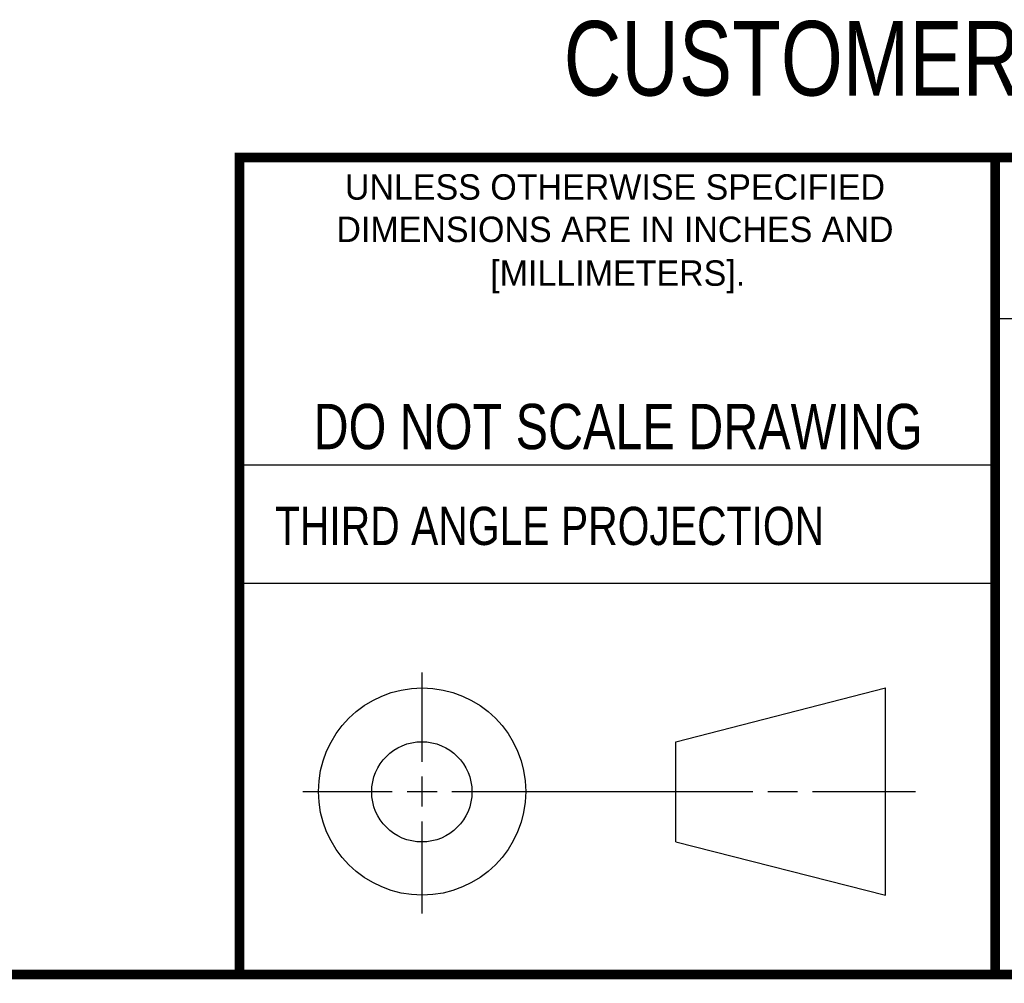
# Model space of a CAD drawing. Header units: inches. Extents: x 0.2 to 16.8, y 0.2 to 10.8.
# Tile 9 of 15: x 11 to 13.1, y 0.2 to 2.3. Entities that reach past the tile are written whole.
import ezdxf

# ---------------------------------------------------------------- set-up
doc = ezdxf.new("R2010")
doc.units = ezdxf.units.IN
doc.header["$LTSCALE"] = 0.935
doc.header["$MEASUREMENT"] = 0
doc.layers.get('0').update_dxf_attribs({"linetype": 'CONTINUOUS'})
doc.styles.get("Standard").update_dxf_attribs({"font": 'txt', "width": 0.8})
doc.styles.add('TEXTSTYLE_2', font='txt')

msp = doc.modelspace()

# ---------------------------------------------------------------- linework, layer by layer
at = {"color": 2, "linetype": 'CONTINUOUS'}
for p, q in [((13.0653, 1.6329), (16.75, 1.6329)), ((11.482, 1.3265), (13.0653, 1.3265)), ((13.0653, 1.0776), (11.482, 1.0776)), ((11.8648, 0.7044), (11.8648, 0.8912)), ((11.8648, 0.6106), (11.8648, 0.6731)), ((11.6146, 0.6419), (11.8023, 0.6419)), ((11.8335, 0.6419), (11.896, 0.6419)), ((11.9273, 0.6419), (12.5575, 0.6419)), ((12.5888, 0.6419), (12.6513, 0.6419)), ((12.6825, 0.6419), (12.8983, 0.6419)), ((11.8648, 0.3866), (11.8648, 0.5794))]:
    msp.add_line(p, q, dxfattribs=at)
at = {"color": 7, "linetype": 'CONTINUOUS'}
for p, q in [((12.3963, 0.7462), (12.8358, 0.859)), ((12.8358, 0.4248), (12.8358, 0.859)), ((12.3963, 0.5362), (12.3963, 0.7462)), ((12.3963, 0.5362), (12.8358, 0.4248))]:
    msp.add_line(p, q, dxfattribs=at)
at = {"color": 7, "linetype": 'CONTINUOUS', "const_width": 0.02}
for points in [[(11.4718, 1.9702), (16.75, 1.9707)], [(11.482, 0.25), (11.482, 1.9707)], [(13.0653, 1.9707), (13.0653, 0.2586)], [(0.25, 0.2586), (16.75, 0.2586)]]:
    msp.add_lwpolyline(points, dxfattribs=at)
at = {"color": 7, "linetype": 'CONTINUOUS'}
for centre, radius in [((11.8648, 0.6419), 0.2171), ((11.8642, 0.6412), 0.105)]:
    msp.add_circle(centre, radius, dxfattribs=at)

# ---------------------------------------------------------------- texts
at = {"color": 7, "linetype": 'CONTINUOUS', "attachment_point": 2, "line_spacing_factor": 0.9}
for s, insert, char_height, width in [('CUSTOMER DRAWING', (13.0668, 2.2564), 0.15625, 2), ('DO NOT SCALE DRAWING', (12.2754, 1.4542), 0.095, 1.52)]:
    msp.add_mtext(s, dxfattribs=dict(at, insert=insert, char_height=char_height, width=width))
at = {"color": 2, "linetype": 'CONTINUOUS', "char_height": 0.053254, "attachment_point": 2, "line_spacing_factor": 0.9, "style": 'TEXTSTYLE_2'}
for s, insert, width in [('UNLESS OTHERWISE SPECIFIED', (12.2688, 1.9352), 1.384604), ('DIMENSIONS ARE IN INCHES AND', (12.2688, 1.8465), 1.491112), ('[MILLIMETERS].', (12.2746, 1.7548), 0.745556)]:
    msp.add_mtext(s, dxfattribs=dict(at, insert=insert, width=width))
at = {"color": 2, "linetype": 'CONTINUOUS', "insert": (11.5564, 1.2384), "char_height": 0.08, "width": 1.408, "attachment_point": 1, "line_spacing_factor": 0.9}
msp.add_mtext('THIRD ANGLE PROJECTION', dxfattribs=at)

doc.saveas('drawing.dxf')
